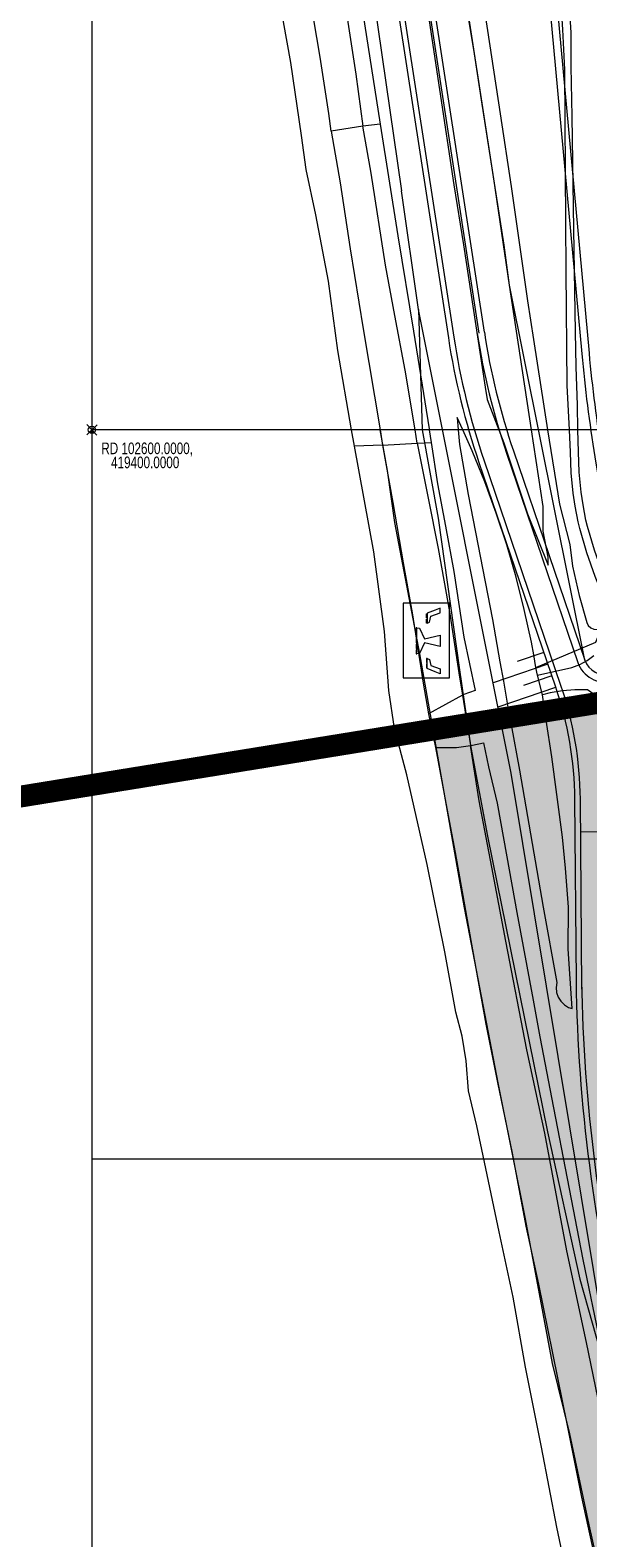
# Model space of a CAD drawing. Header units: metres. Extents: x 102313 to 104557, y 415820 to 422103.
# Tile 51 of 256: x 102592 to 102668, y 419248 to 419455. Entities that reach past the tile are written whole.
import ezdxf

# ---------------------------------------------------------------- set-up
doc = ezdxf.new("R2010")
doc.units = ezdxf.units.M
doc.header["$MEASUREMENT"] = 0
doc.linetypes.add('DGN Style 4', pattern=[193.790502, 96.834729, -48.417365, 0.121043, -48.417365])
for name, color, linetype, lineweight in [('00-Coordinaten', 7, 'Continuous', 0), ('00-Exploitatie-BPGrens', 7, 'Continuous', 40), ('04- groen bovenwijks hatch', 91, 'Continuous', 0), ('04-fietspad bwijks hatch', 1, 'Continuous', 0), ('04-fietspad bwijks zwart hatch', 252, 'Continuous', 0), ('Hek', 30, 'DGN Style 4', 0), ('N-ONTWERP', 2, 'Continuous', 0), ('N-ONTWERP-FIETSPAD', 30, 'Continuous', 0), ('N-ONTWERP-RECREATIEPUNT', 104, 'Continuous', 0), ('N-ONTWERP-TALUD', 3, 'Continuous', 0), ('N-ONTWERP-WEG', 30, 'Continuous', 0), ('Rijbaan', 7, 'Continuous', 0), ('Terrein_onbegroeid', 94, 'Continuous', 0), ('Terrein_weiland', 3, 'Continuous', 0), ('water', 2, 'Continuous', 0), ('WATER_GRENS', 7, 'Continuous', 0)]:
    doc.layers.add(name, color=color, linetype=linetype, lineweight=lineweight)
doc.styles.add('Style-WORKING', font='WORKING.shx')

# ---------------------------------------------------------------- blocks, each defined once
blk = doc.blocks.new('meetpunt_1')
at = {"linetype": 'ByBlock', "lineweight": -2}
blk.add_hatch(color=0, dxfattribs=at).paths.add_polyline_path([(-50000, 0, 0.414213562), (0, -50000), (0, 0)], flags=16)
at = {"color": 0, "linetype": 'ByBlock', "lineweight": -2}
for p, q in [((100000, 0), (-100000, 0)), ((0, 100000), (0, -100000))]:
    blk.add_line(p, q, dxfattribs=at)
blk.add_circle((0, 0), 50000, dxfattribs=at)
blk = doc.blocks.new('RECREATIE1')
at = {"color": 0, "linetype": 'ByBlock', "lineweight": -2, "flags": 128}
for points in [[(0, 0), (34.24, 0), (34.24, 21.1), (0, 21.1), (0, 0)], [(11.04, 14.84), (12.9, 14.84), (12.9, 15.15), (11.04, 15.15), (11.04, 14.84)], [(16.94, 4.28), (14.4, 4.28), (15.98, 11.41), (11.13, 13.66), (11.04, 14.84), (16.94, 14.84), (22.85, 14.84), (22.75, 13.66), (17.91, 11.41), (19.49, 4.28), (16.94, 4.28)], [(13.53, 14.84), (15.39, 14.84), (15.39, 15.15), (13.53, 15.15), (13.53, 14.84)], [(16.01, 14.84), (17.88, 14.84), (17.88, 15.15), (16.01, 15.15), (16.01, 14.84)], [(18.5, 14.84), (20.36, 14.84), (20.36, 15.15), (18.5, 15.15), (18.5, 14.84)], [(20.98, 14.84), (22.85, 14.84), (22.85, 15.15), (20.98, 15.15), (20.98, 14.84)], [(2.83, 6.46), (4.25, 10.21), (4.25, 10.21), (4.25, 10.21), (8.91, 10.21), (8.41, 9.04), (5.69, 8.44), (4.15, 4.28), (1.94, 4.28), (2.83, 6.46)], [(4.56, 10.21), (6.42, 10.21), (6.42, 10.52), (4.56, 10.52), (4.56, 10.21)], [(7.04, 10.21), (8.91, 10.21), (8.91, 10.52), (7.04, 10.52), (7.04, 10.21)], [(26.85, 10.21), (24.98, 10.21), (24.98, 10.52), (26.85, 10.52), (26.85, 10.21)], [(31.06, 6.46), (29.64, 10.21), (29.64, 10.21), (29.64, 10.21), (24.98, 10.21), (25.48, 9.04), (28.2, 8.44), (29.74, 4.28), (31.94, 4.28), (31.06, 6.46)], [(29.33, 10.21), (27.47, 10.21), (27.47, 10.52), (29.33, 10.52), (29.33, 10.21)]]:
    blk.add_lwpolyline(points, close=True, dxfattribs=at)

msp = doc.modelspace()

# ---------------------------------------------------------------- hatches: boundary and pattern name
at = {"layer": '04- groen bovenwijks hatch'}
for points in [[(102666.999, 419349.34, 0.0638381), (102665.288, 419361.876), (102646.84, 419358.887), (102650.912, 419335.829), (102667.085, 419338.685), (102667.034, 419344.831)], [(103159.555, 418107.667, -0.3084407), (103150.56, 418107.095), (103131.391, 418118.451), (103050.697, 418168.018), (102961.682, 418219.857, -0.1847583), (102948.234, 418236.554), (102929.486, 418296.405), (102902.988, 418381.022), (102900.727, 418389.549), (102895.374, 418414.582), (102885.659, 418462.033), (102882.451, 418479.373), (102872.364, 418525.425), (102857.346, 418587.985), (102844.773, 418638.837), (102835.566, 418673.819), (102826.359, 418710.375), (102819.457, 418736.364), (102810.253, 418770.524), (102790.876, 418834.327), (102768.89, 418906.595), (102754.87, 418952.264), (102740.923, 418998.107), (102726.85, 419048.976), (102713.873, 419098.96), (102704.403, 419137.621), (102698.323, 419162.985), (102685.253, 419221.275), (102677.092, 419258.616), (102673.652, 419274.479, -0.0560231), (102667.202, 419324.395), (102667.085, 419338.685), (102650.892, 419335.826), (102655.803, 419310.219), (102659.526, 419291.795), (102663.244, 419271.946), (102665.58, 419262.316), (102668.259, 419249.835), (102672.574, 419230.696), (102678.639, 419204.067), (102683.652, 419181.481), (102689.253, 419157.349), (102694.038, 419137.258), (102699.062, 419117.165), (102703.204, 419100), (102713.951, 419056.722), (102721.691, 419027.94), (102728.597, 419003.558), (102733.717, 418985.957), (102743.717, 418953.489), (102755.146, 418916.621), (102763.123, 418889.98), (102773.123, 418857.632), (102783.243, 418824.688), (102793.243, 418792.339), (102801.815, 418764.034), (102816.104, 418711.703), (102835.038, 418639.628), (102843.255, 418607.873), (102853.021, 418567.553), (102863.741, 418520.334), (102872.081, 418479.418), (102879.466, 418445.163), (102886.855, 418404.603), (102893.884, 418368.563), (102893.766, 418368.444), (102900.797, 418327.646), (102905.622, 418298.901), (102911.875, 418258.457), (102916.132, 418231.292), (102918.547, 418216.202), (102951.932, 418195.906), (102964.878, 418188.036), (102977.824, 418180.167), (102988.912, 418173.428), (103000, 418166.689), (103054.146, 418134.389), (103077.348, 418120.549), (103108.292, 418102.089), (103131.494, 418088.249), (103154.695, 418074.409), (103221.63, 418124.691), (103224.352, 418135.131), (103224.87, 418137.118), (103225.808, 418140.716), (103231.607, 418162.956), (103231.814, 418163.75), (103232.225, 418165.326), (103224.721, 418159.505), (103195.289, 418136.672), (103174.074, 418118.979)]]:
    msp.add_hatch(color=256, dxfattribs=at).paths.add_polyline_path(points)
at = {"layer": '04-fietspad bwijks hatch'}
msp.add_hatch(color=256, dxfattribs=at).paths.add_polyline_path([(102665.288, 419361.876, -0.0638381), (102666.999, 419349.34), (102667.034, 419344.831), (102670.536, 419344.858, -0.9252296), (102678.482, 419345.542), (102675.516, 419363.533)])
at = {"layer": '04-fietspad bwijks zwart hatch'}
for points in [[(102667.082, 419338.685), (102667.034, 419344.831), (102670.536, 419344.858), (102670.581, 419339.303)], [(103157.097, 418110.822, -0.3084407), (103152.599, 418110.536), (103133.456, 418121.877), (103052.75, 418171.451), (102967.3, 418221.214), (102967.267, 418221.234), (102962.625, 418223.961, -0.1861069), (102951.433, 418238.043), (102927.499, 418314.459), (102906.371, 418381.919), (102904.132, 418390.364), (102898.8, 418415.299), (102889.094, 418462.703), (102885.882, 418480.066), (102875.776, 418526.208), (102860.747, 418588.814), (102848.164, 418639.702), (102838.955, 418674.691), (102829.748, 418711.251), (102822.84, 418737.262), (102813.607, 418771.523), (102794.224, 418835.345), (102772.239, 418907.614), (102758.218, 418953.285), (102744.285, 418999.083), (102730.231, 419049.883), (102717.267, 419099.817), (102707.804, 419138.445), (102701.732, 419163.776), (102688.671, 419222.032), (102680.512, 419259.36), (102675.233, 419283.706, -0.0514028), (102670.702, 419324.417), (102670.581, 419339.303), (102667.085, 419338.685), (102667.202, 419324.395, 0.0560231), (102673.652, 419274.479), (102677.092, 419258.616), (102685.253, 419221.275), (102698.323, 419162.985), (102704.403, 419137.621), (102713.873, 419098.96), (102726.85, 419048.976), (102740.923, 418998.107), (102754.87, 418952.264), (102768.89, 418906.595), (102790.876, 418834.327), (102810.253, 418770.524), (102819.457, 418736.364), (102826.359, 418710.375), (102835.566, 418673.819), (102844.773, 418638.837), (102857.346, 418587.985), (102872.364, 418525.425), (102882.451, 418479.373), (102885.659, 418462.033), (102895.374, 418414.582), (102900.727, 418389.549), (102902.988, 418381.022), (102929.486, 418296.405), (102948.234, 418236.554, 0.1847583), (102961.682, 418219.857), (103050.697, 418168.018), (103131.391, 418118.451), (103150.56, 418107.095, 0.3084407), (103159.555, 418107.667), (103174.074, 418118.979), (103195.289, 418136.672), (103224.721, 418159.505), (103232.225, 418165.326), (103237.041, 418169.063), (103237.052, 418169.072), (103237.99, 418169.799), (103235.542, 418172.956), (103233.877, 418171.664), (103230.646, 418169.158), (103230.531, 418169.069), (103226.372, 418165.843), (103192.816, 418139.816), (103171.551, 418122.084)]]:
    msp.add_hatch(color=256, dxfattribs=at).paths.add_polyline_path(points)

# ---------------------------------------------------------------- linework, layer by layer
at = {"layer": '00-Coordinaten'}
for p, q in [((102600, 420000), (102600, 417600)), ((104100, 419400), (102600, 419400)), ((104100, 419300), (102600, 419300))]:
    msp.add_line(p, q, dxfattribs=at)
at = {"layer": '00-Exploitatie-BPGrens', "ltscale": 2, "const_width": 3, "flags": 128}
msp.add_lwpolyline([(102791.03, 418197.525), (102765.17, 418374.09), (102749.583, 418446.415), (102729.007, 418537.687), (102700.579, 418644.981), (102672.151, 418752.275), (102636.072, 418876.138), (102599.993, 419000), (102561.173, 419159.743), (102537.398, 419270.222), (102526.742, 419328.877), (102524.881, 419339.125), (102709.5, 419369.04), (102808.773, 419385.125), (102943.589, 419406.709), (102987.384, 419413.801), (103001.485, 419416.061), (103001.485, 419416.061), (103079.613, 419428.583)], dxfattribs=at)
at = {"layer": '04-fietspad bwijks hatch'}
msp.add_line((102670.536, 419344.858), (102667.034, 419344.831), dxfattribs=at)
at = {"layer": 'Hek', "flags": 128}
for points in [[(102665.115, 419421.792), (102665.04, 419428.487), (102664.905, 419449.433), (102664.649, 419454.879), (102663.841, 419467.287), (102663.376, 419472.525), (102662.616, 419478.834), (102660.916, 419491.423), (102660.096, 419497.673), (102659.248, 419504.488), (102658.193, 419512.345), (102656.318, 419527.437)], [(102665.536, 419400), (102665.246, 419406.067), (102665.115, 419421.792)], [(102670.931, 419375.336), (102669.098, 419379.865), (102667.957, 419383.138), (102666.965, 419386.484), (102666.741, 419387.385), (102666.329, 419389.541), (102666.071, 419391.306), (102665.795, 419394.119), (102665.683, 419396.919), (102665.536, 419400)], [(102660.953, 419367.423), (102669.184, 419370.904), (102669.958, 419372.868)], [(102657.547, 419359.558), (102662.36, 419360.183)], [(102662.36, 419360.183), (102671.077, 419361.311)], [(102651.895, 419358.826), (102653.818, 419359.075), (102657.547, 419359.558)]]:
    msp.add_lwpolyline(points, dxfattribs=at)
at = {"layer": 'N-ONTWERP', "ltscale": 0.1, "flags": 128}
for points in [[(102655.184, 419434.419), (102650.566, 419464.429), (102643.257, 419512.466), (102635.947, 419573.861), (102628.868, 419632.4), (102623.9, 419675.255), (102619.716, 419714.549), (102617.816, 419739.7), (102616.457, 419765.859), (102616.088, 419781.541), (102615.802, 419802.102), (102616.219, 419820.398), (102617.287, 419838.036), (102618.682, 419855.465), (102620.114, 419868.43), (102622.045, 419883.336), (102622.723, 419896.861), (102622.79, 419910.339), (102621.995, 419930.218), (102619.785, 419946.89), (102618.172, 419959.324), (102616.188, 419976.341), (102615.308, 419991.134)], [(102653.869, 419413.376), (102646.118, 419463.748), (102638.797, 419511.861), (102631.479, 419573.325), (102624.399, 419631.871), (102619.428, 419674.758), (102615.234, 419714.141), (102613.325, 419739.414), (102611.96, 419765.689), (102611.589, 419781.457), (102611.301, 419802.122), (102611.722, 419820.585), (102612.798, 419838.352), (102614.202, 419855.892), (102615.651, 419869.015), (102617.554, 419883.735), (102618.223, 419896.932), (102618.29, 419910.26), (102617.507, 419929.832), (102615.323, 419946.305), (102613.706, 419958.774), (102611.02, 419975.8), (102608.79, 419985.861)], [(102606.279, 419728.986), (102607.266, 419713.416), (102611.476, 419673.873), (102616.455, 419630.93), (102623.536, 419572.372), (102630.869, 419510.786), (102638.21, 419462.538), (102642.514, 419432.76)], [(102672.037, 419265.565), (102657.532, 419352.925), (102644.842, 419416.509), (102642.514, 419432.76)], [(102667.656, 419368.429), (102657.316, 419419.845), (102655.184, 419434.419)], [(102644.842, 419416.509), (102645.334, 419400), (102647.52, 419387.899), (102650.468, 419367.068), (102652.027, 419356.434), (102654.292, 419344.29), (102662.55, 419303.734), (102666.981, 419283.514), (102672.037, 419265.565)]]:
    msp.add_lwpolyline(points, dxfattribs=at)
at = {"layer": 'N-ONTWERP', "ltscale": 0.01, "flags": 128}
for points in [[(102655.184, 419434.419), (102650.566, 419464.429), (102643.257, 419512.466), (102635.947, 419573.861), (102628.868, 419632.4), (102623.9, 419675.255), (102619.716, 419714.549), (102617.816, 419739.7), (102616.457, 419765.859), (102616.088, 419781.541), (102615.802, 419802.102), (102616.219, 419820.398), (102617.287, 419838.036), (102618.682, 419855.465), (102620.114, 419868.43), (102622.045, 419883.336), (102622.723, 419896.861), (102622.79, 419910.339), (102621.995, 419930.218), (102619.785, 419946.89), (102618.172, 419959.324), (102616.188, 419976.341), (102615.308, 419991.134)], [(102653.869, 419413.376), (102646.118, 419463.748), (102638.797, 419511.861), (102631.479, 419573.325), (102624.399, 419631.871), (102619.428, 419674.758), (102615.234, 419714.141), (102613.325, 419739.414), (102611.96, 419765.689), (102611.589, 419781.457), (102611.301, 419802.122), (102611.722, 419820.585), (102612.798, 419838.352), (102614.202, 419855.892), (102615.651, 419869.015), (102617.554, 419883.735), (102618.223, 419896.932), (102618.29, 419910.26), (102617.507, 419929.832), (102615.323, 419946.305), (102613.706, 419958.774), (102611.02, 419975.8), (102608.79, 419985.861)], [(102606.279, 419728.986), (102607.266, 419713.416), (102611.476, 419673.873), (102616.455, 419630.93), (102623.536, 419572.372), (102630.869, 419510.786), (102638.21, 419462.538), (102642.514, 419432.76)], [(102672.037, 419265.565), (102657.532, 419352.925), (102644.842, 419416.509), (102642.514, 419432.76)], [(102667.656, 419368.429), (102657.316, 419419.845), (102655.184, 419434.419)], [(102644.842, 419416.509), (102645.334, 419400), (102647.52, 419387.899), (102650.468, 419367.068), (102652.027, 419356.434), (102654.292, 419344.29), (102662.55, 419303.734), (102666.981, 419283.514), (102672.037, 419265.565)]]:
    msp.add_lwpolyline(points, dxfattribs=at)
at = {"layer": 'N-ONTWERP', "ltscale": 0.1, "flags": 128}
for points in [[(102614.458, 419674.205), (102619.434, 419631.283), (102626.515, 419572.729), (102633.842, 419511.19), (102641.175, 419462.992), (102648.927, 419412.616, 0.0440912), (102653.125, 419395.521), (102663.624, 419364.764, -0.0803752), (102666.249, 419349.334), (102666.452, 419324.383)], [(102673.455, 419369.887), (102669.102, 419396.292, -0.0178115), (102667.287, 419410.421), (102658.776, 419502.506)], [(102653.869, 419413.376, 0.0440912), (102657.857, 419397.137), (102667.656, 419368.429)]]:
    msp.add_lwpolyline(points, format="xyb", dxfattribs=at)
at = {"layer": 'N-ONTWERP', "ltscale": 0.01, "flags": 128}
for points in [[(102614.458, 419674.205), (102619.434, 419631.283), (102626.515, 419572.729), (102633.842, 419511.19), (102641.175, 419462.992), (102648.927, 419412.616, 0.0440912), (102653.125, 419395.521), (102663.624, 419364.764, -0.0803752), (102666.249, 419349.334), (102666.452, 419324.383)], [(102673.455, 419369.887), (102669.102, 419396.292, -0.0178115), (102667.287, 419410.421), (102658.776, 419502.506)], [(102653.869, 419413.376, 0.0440912), (102657.857, 419397.137), (102667.656, 419368.429)]]:
    msp.add_lwpolyline(points, format="xyb", dxfattribs=at)
at = {"layer": 'N-ONTWERP', "ltscale": 0.1}
for centre, radius, start, end in [((102670.495, 419369.399), 3, 198.84655, 9.36178), ((102892.477, 419328.131), 226.057, 180.95002, 193.77617)]:
    msp.add_arc(centre, radius, start, end, dxfattribs=at)
at = {"layer": 'N-ONTWERP', "ltscale": 0.01}
for centre, radius, start, end in [((102670.495, 419369.399), 3, 198.84655, 9.36178), ((102892.477, 419328.131), 226.057, 180.95002, 193.77617)]:
    msp.add_arc(centre, radius, start, end, dxfattribs=at)
at = {"layer": 'N-ONTWERP-FIETSPAD', "ltscale": 0.1, "flags": 128}
for points in [[(102618.682, 419674.675), (102623.654, 419631.783), (102630.734, 419573.236), (102638.054, 419511.761), (102645.376, 419463.635), (102653.128, 419413.262)], [(102618.682, 419674.675), (102623.654, 419631.783), (102630.734, 419573.236), (102638.054, 419511.761), (102645.376, 419463.635), (102653.128, 419413.262)], [(102615.204, 419674.288), (102620.179, 419631.371), (102627.259, 419572.819), (102634.585, 419511.29), (102641.917, 419463.106), (102649.669, 419412.73)], [(102615.204, 419674.288), (102620.179, 419631.371), (102627.259, 419572.819), (102634.585, 419511.29), (102641.917, 419463.106), (102649.669, 419412.73)]]:
    msp.add_lwpolyline(points, dxfattribs=at)
for points in [[(102649.669, 419412.73, 0.0440912), (102653.835, 419395.764), (102664.333, 419365.007)], [(102649.669, 419412.73, 0.0440912), (102653.835, 419395.764), (102664.333, 419365.007)], [(102652.881, 419413.224, 0.0440912), (102656.911, 419396.814), (102666.709, 419368.106)], [(102652.881, 419413.224, 0.0440912), (102656.911, 419396.814), (102666.709, 419368.106)], [(102664.333, 419365.007, -0.0803752), (102666.999, 419349.34), (102667.202, 419323.285)], [(102664.333, 419365.007, -0.0803752), (102666.999, 419349.34), (102667.202, 419323.285)]]:
    msp.add_lwpolyline(points, format="xyb", dxfattribs=at)
at = {"layer": 'N-ONTWERP-FIETSPAD', "ltscale": 0.1}
for centre, radius, start, end in [((102670.495, 419369.399), 4, 198.84655, 9.36178), ((102670.495, 419369.399), 4, 198.84655, 9.36178), ((102892.477, 419328.131), 225.307, 180.95002, 193.77617), ((102892.477, 419328.131), 225.307, 180.95002, 193.77617)]:
    msp.add_arc(centre, radius, start, end, dxfattribs=at)
at = {"layer": 'N-ONTWERP-TALUD', "ltscale": 0.1}
for p, q in [((102662.019, 419369.466), (102658.373, 419368.221)), ((102662.564, 419367.868), (102655.061, 419365.307)), ((102663.655, 419364.673), (102655.728, 419361.967)), ((102663.11, 419366.271), (102659.252, 419364.954)), ((102664.2, 419363.076), (102660.13, 419361.687))]:
    msp.add_line(p, q, dxfattribs=at)
at = {"layer": 'N-ONTWERP-WEG', "ltscale": 0.1, "flags": 128}
msp.add_lwpolyline([(102673.29, 419377.038), (102670.088, 419396.455, -0.0178115), (102668.282, 419410.513), (102659.772, 419502.598)], format="xyb", dxfattribs=at)
at = {"layer": 'N-ONTWERP-WEG', "ltscale": 0.01, "flags": 128}
msp.add_lwpolyline([(102673.29, 419377.038), (102670.088, 419396.455, -0.0178115), (102668.282, 419410.513), (102659.772, 419502.598)], format="xyb", dxfattribs=at)
at = {"layer": 'Rijbaan', "flags": 128}
for points in [[(102666.692, 419400), (102666.654, 419403.372), (102666.486, 419408.639), (102666.377, 419413.429), (102666.26, 419421.816), (102666.139, 419427.503), (102665.933, 419442.975), (102665.798, 419449.818), (102665.778, 419454.43), (102665.548, 419458.15)], [(102671.536, 419376.774), (102670.128, 419380.253), (102669.004, 419383.476), (102668.033, 419386.749), (102667.816, 419387.622), (102667.417, 419389.7), (102667.163, 419391.439), (102666.893, 419394.195), (102666.782, 419396.963), (102666.692, 419400)]]:
    msp.add_lwpolyline(points, dxfattribs=at)
at = {"layer": 'Terrein_onbegroeid', "flags": 128}
for points in [[(102609.153, 419690.693), (102610.5, 419673.076), (102611.019, 419666.644), (102611.627, 419660.215), (102612.401, 419653.095), (102613.403, 419642.149), (102614.729, 419629.405), (102616.048, 419616.848), (102617.48, 419605.269), (102619.137, 419593.112), (102620.484, 419581.359), (102621.65, 419570.085), (102623.042, 419558.834), (102624.354, 419549.754), (102626.06, 419536.097), (102627.985, 419521.403), (102629.918, 419506.794), (102631.588, 419495.047), (102633.431, 419482.629), (102635.413, 419469.762), (102637.183, 419457.138), (102639.551, 419441.928)], [(102632.826, 419440.956), (102632.503, 419443.381), (102631.329, 419451.083), (102629.978, 419459.231), (102628.873, 419466.75), (102627.591, 419475.432), (102625.578, 419488.828), (102623.756, 419501.939), (102622.137, 419512.942), (102620.492, 419525.795), (102618.898, 419538.257), (102617.814, 419547.266), (102616.769, 419555.912), (102614.963, 419569.933), (102613.504, 419581.33), (102612.154, 419593.24), (102610.678, 419605.775), (102609.515, 419616.329), (102608.379, 419627.398), (102607.568, 419634.811), (102606.672, 419643.238), (102605.969, 419651.397), (102605.075, 419660.327), (102603.894, 419672.65)], [(102609.032, 419666.826), (102610.034, 419653.817), (102611.179, 419643.904), (102612.715, 419628.394), (102614.655, 419614.095), (102616.387, 419597.584), (102617.812, 419586.397), (102619.593, 419572.431), (102620.956, 419560.86), (102622.626, 419547.839), (102623.655, 419537.961), (102625.62, 419525.263), (102626.91, 419513.584), (102628.726, 419499.891), (102630.641, 419486.214), (102632.564, 419473.302), (102634.306, 419461.304), (102636.245, 419448.777), (102637.182, 419441.659)], [(102637.182, 419441.659), (102632.826, 419440.956)], [(102632.826, 419440.956), (102634.084, 419433.85), (102635.445, 419424.822), (102637.255, 419413.831), (102639.562, 419400)], [(102639.551, 419441.928), (102637.182, 419441.659)], [(102644.356, 419400), (102642.982, 419408.205), (102641.577, 419415.682), (102640.279, 419422.591), (102638.344, 419435.193), (102637.182, 419441.659)], [(102639.551, 419441.928), (102641.976, 419426.622), (102644.151, 419413.542)], [(102644.151, 419413.542), (102646.271, 419400.142), (102646.293, 419400)], [(102639.562, 419400), (102639.91, 419397.917)], [(102644.662, 419398.174), (102644.356, 419400)], [(102646.293, 419400), (102646.566, 419398.277)], [(102639.91, 419397.917), (102636.025, 419397.739)], [(102639.91, 419397.917), (102644.662, 419398.174)], [(102639.91, 419397.917), (102641.323, 419390.032), (102642.736, 419381.779), (102643.944, 419374.889), (102644.703, 419370.296), (102645.448, 419365.278), (102646.182, 419361.032)], [(102644.662, 419398.174), (102646.566, 419398.277)], [(102644.662, 419398.174), (102646.165, 419390.619), (102647.551, 419383.705), (102649.07, 419375.042), (102650.36, 419366.686), (102650.858, 419363.628)], [(102646.566, 419398.277), (102647.438, 419392.575), (102648.516, 419386.796), (102649.666, 419380.568), (102651.051, 419371.589)], [(102651.051, 419371.589), (102652.6, 419364.252), (102651.052, 419363.697), (102650.858, 419363.628)], [(102661.143, 419366.373), (102665.898, 419367.422), (102666.968, 419367.824), (102667.971, 419368.37), (102668.888, 419369.052)], [(102661.844, 419363.638), (102661.143, 419366.373)], [(102671.077, 419361.311), (102670.619, 419362.006), (102669.83, 419362.915), (102668.927, 419363.712), (102668.023, 419364.325), (102666.308, 419364.347), (102664.598, 419364.208), (102662.909, 419363.911), (102661.844, 419363.638)], [(102650.858, 419363.628), (102646.182, 419361.032)], [(102650.858, 419363.628), (102651.975, 419356.726)], [(102646.182, 419361.032), (102647.153, 419356.431)], [(102647.153, 419356.431), (102650.033, 419356.43), (102651.975, 419356.726)], [(102647.153, 419356.431), (102648.714, 419348.066), (102649.869, 419342.045), (102652.687, 419326.126), (102654.067, 419318.503), (102655.682, 419310.475), (102657.672, 419300.795), (102659.543, 419290.807), (102661.291, 419282.824), (102665.174, 419263.693), (102667.2, 419253.644), (102668.925, 419245.68)], [(102651.975, 419356.726), (102652.243, 419356.778), (102653.733, 419357.067), (102654.443, 419353.78), (102655.609, 419348.795), (102656.938, 419341.457), (102658.329, 419333.815), (102660.558, 419321.798), (102661.491, 419316.737), (102663.345, 419307.029), (102665.249, 419297.342), (102667.41, 419286.21), (102669.797, 419274.544), (102671.588, 419265.619), (102674.549, 419251.916), (102677.263, 419239.472)], [(102676.082, 419236.379), (102672.359, 419253.982), (102670.101, 419264.207), (102667.904, 419274.835), (102665.202, 419287.43), (102662.172, 419303.53), (102659.68, 419314.992), (102656.798, 419329.883), (102654.894, 419340.01), (102653.148, 419349.102), (102651.975, 419356.726)]]:
    msp.add_lwpolyline(points, dxfattribs=at)
at = {"layer": 'Terrein_weiland', "flags": 128}
for points in [[(102625.549, 419695.871), (102630.907, 419639.894), (102631.256, 419635.936), (102631.988, 419630.043), (102633.886, 419613.14), (102634.559, 419607.485), (102639.76, 419562.042), (102641.164, 419550.256), (102642.979, 419535.882), (102644.616, 419521.895), (102646.4, 419507.282), (102646.958, 419503.859), (102648.161, 419495.407), (102649.423, 419487.371), (102651.595, 419472.907), (102652.475, 419466.835), (102656.056, 419443.352), (102657.552, 419433.352), (102659.811, 419417.698), (102660.603, 419412.4), (102662.534, 419400)], [(102618.577, 419676.992), (102620.769, 419657.975), (102621.908, 419647.589), (102622.9, 419638.066), (102624.479, 419624.971), (102625.326, 419617.115), (102626.291, 419609.288), (102628.923, 419587.205), (102631.846, 419562.028), (102633.689, 419546.791), (102635.354, 419532.268), (102638.045, 419509.977), (102642.214, 419483.102), (102644.473, 419467.744), (102645.766, 419459.768), (102649.698, 419433.577), (102650.99, 419425.392), (102653.985, 419405.847), (102654.248, 419404.171), (102655.844, 419400)], [(102660.338, 419400), (102657.316, 419419.845), (102656.584, 419425.321), (102653.471, 419445.232), (102652.532, 419451.542), (102651.651, 419456.81), (102651.299, 419459.578), (102650.566, 419464.429), (102649.479, 419471.066), (102648.951, 419474.905), (102647.601, 419484.013), (102646.838, 419488.775), (102645.047, 419500.501), (102644.401, 419504.549), (102643.257, 419512.466), (102640.947, 419531.78), (102638.401, 419552.345), (102637.582, 419559.249), (102635.947, 419573.861), (102635.01, 419581.272), (102631.384, 419611.776), (102630.564, 419617.996), (102628.868, 419632.4)], [(102650.915, 419400), (102650.126, 419401.692), (102650.283, 419400)], [(102650.283, 419400), (102650.467, 419398.009), (102651.626, 419391.116), (102654.999, 419373.999), (102656.013, 419368.205), (102656.48, 419365.531), (102657.203, 419361.401), (102657.547, 419359.558)], [(102660.953, 419367.423), (102660.641, 419369.153), (102660.327, 419370.888), (102659.355, 419375.371), (102658.227, 419379.818), (102656.944, 419384.223), (102655.509, 419388.58), (102653.922, 419392.885), (102652.186, 419397.132), (102650.915, 419400)], [(102655.844, 419400), (102656.525, 419398.221), (102659.81, 419388.469), (102662.631, 419381.45), (102662.635, 419382.519), (102661.937, 419386.085), (102661.938, 419389.492), (102660.338, 419400)], [(102662.534, 419400), (102664.2, 419389.802), (102665.612, 419384.288), (102665.956, 419381.317), (102666.889, 419377.275), (102667.942, 419373.589), (102668.141, 419373.178), (102668.468, 419372.859), (102668.884, 419372.672), (102669.34, 419372.639), (102669.779, 419372.763), (102669.958, 419372.868)], [(102661.143, 419366.373), (102660.953, 419367.423)], [(102662.36, 419360.183), (102661.844, 419363.638)], [(102657.547, 419359.558), (102658.713, 419353.319), (102661.961, 419334.541), (102663.818, 419324.2), (102663.72, 419323.527), (102663.782, 419322.849), (102664, 419322.205), (102664.362, 419321.629), (102664.848, 419321.153), (102665.432, 419320.803), (102665.941, 419320.629), (102665.381, 419328.826), (102665.405, 419334.526), (102665.027, 419339.899), (102664.613, 419344.149), (102663.113, 419355.146), (102662.36, 419360.183)]]:
    msp.add_lwpolyline(points, dxfattribs=at)
at = {"layer": 'water', "flags": 128}
for points in [[(102635.633, 419400), (102633.744, 419410.896), (102632.487, 419420.4), (102630.75, 419429.471), (102629.43, 419435.68), (102628.76, 419440.373), (102627.294, 419450.366), (102625.195, 419462.07)], [(102636.025, 419397.739), (102635.633, 419400)], [(102666.474, 419236.958), (102663.817, 419249.506), (102661.705, 419260.487), (102659.509, 419271.439), (102657.806, 419281.049), (102655.882, 419290.007), (102653.911, 419299.551), (102652.815, 419304.567), (102651.673, 419309.368), (102651.366, 419313.486), (102650.843, 419316.83), (102649.935, 419320.143), (102648.445, 419328.407), (102646.039, 419340.404), (102643.21, 419352.695), (102641.523, 419359.064), (102640.75, 419364.259), (102640.175, 419372.329), (102638.696, 419383.251), (102636.025, 419397.739)]]:
    msp.add_lwpolyline(points, dxfattribs=at)
at = {"layer": 'WATER_GRENS', "flags": 128}
msp.add_lwpolyline([(102713.951, 419056.722), (102703.204, 419100), (102699.062, 419117.165), (102694.038, 419137.258), (102689.253, 419157.349), (102683.652, 419181.481), (102678.639, 419204.067), (102672.574, 419230.696), (102668.259, 419249.835), (102665.58, 419262.316), (102663.244, 419271.946), (102659.526, 419291.795), (102655.803, 419310.219), (102651.153, 419334.467), (102645.003, 419369.29), (102641.581, 419387.299), (102640.59, 419394.44), (102639.563, 419400)], dxfattribs=at)

# ---------------------------------------------------------------- block references
at = {"layer": '00-Coordinaten', "xscale": 1e-05, "yscale": 1e-05, "zscale": 1e-05, "rotation": 44.1407625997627}
msp.add_blockref('meetpunt_1', (102600, 419400), dxfattribs=at)
msp.add_blockref('meetpunt_1', (102600, 419400), dxfattribs=at)
at = {"layer": 'N-ONTWERP-RECREATIEPUNT', "ltscale": 0.1, "xscale": 0.3, "yscale": 0.3, "zscale": 0.3, "rotation": 90}
msp.add_blockref('RECREATIE1', (102649.069, 419365.975), dxfattribs=at)

# ---------------------------------------------------------------- texts
at = {"layer": '00-Coordinaten', "insert": (102601.29, 419398.263), "char_height": 1.6, "attachment_point": 1, "rotation": 0.00001, "line_spacing_factor": 0.722889, "style": 'Style-WORKING'}
msp.add_mtext('\\H1x;\\W0.75;RD 102600.0000,\\P   419400.0000', dxfattribs=at)

doc.saveas('drawing.dxf')
